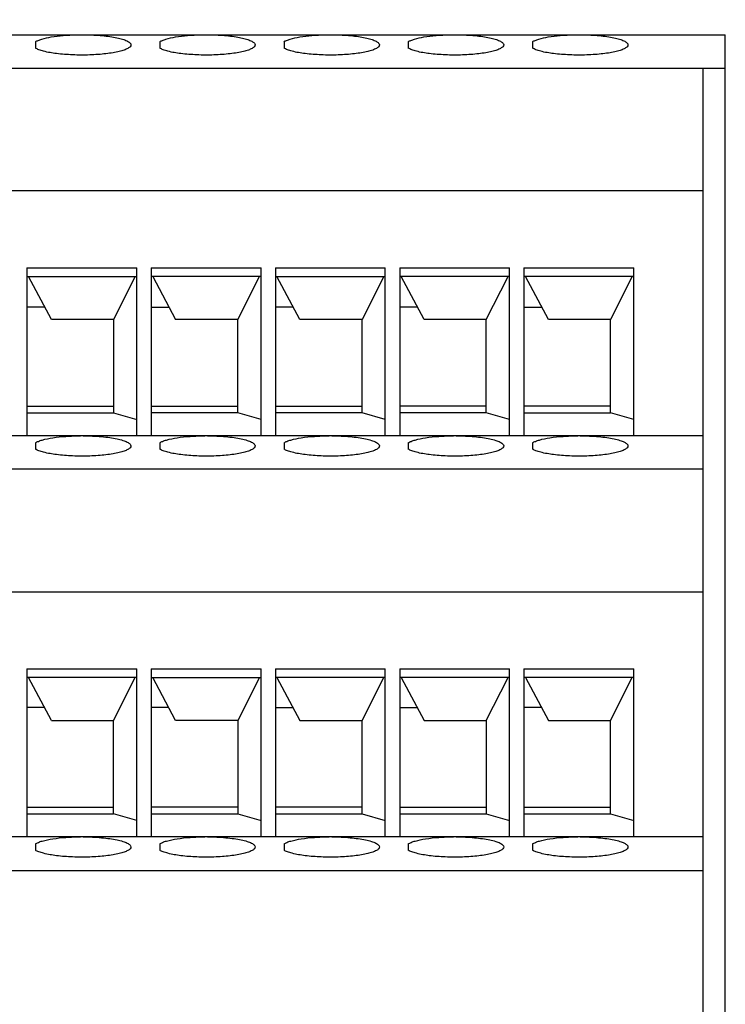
# Model space of a CAD drawing. Header units: inches. Extents: x 0 to 22, y 0 to 17.
# Tile 6 of 20: x 10.7 to 11.8, y 6.3 to 7.9. Entities that reach past the tile are written whole.
import ezdxf

# ---------------------------------------------------------------- set-up
doc = ezdxf.new("R2010")
doc.units = ezdxf.units.IN
doc.header["$LTSCALE"] = 1.21
doc.header["$MEASUREMENT"] = 0
doc.layers.get('0').update_dxf_attribs({"linetype": 'CONTINUOUS'})
doc.layers.add('DIMENSIONS', color=7, linetype='CONTINUOUS')
doc.styles.get("Standard").update_dxf_attribs({"font": 'txt', "width": 0.8})
doc.dimstyles.new('DIMSTYLE_1', dxfattribs={"dimtxt": 0.125, "dimasz": 0.18, "dimexe": 0.125, "dimexo": 0.0625, "dimgap": 0.0625, "dimtad": 0, "dimtih": 1, "dimtoh": 1, "dimzin": 4, "dimdsep": 46, "dimtxsty": 'STANDARD', "dimblk": '_FILLED', "dimblk1": '_FILLED', "dimblk2": '_FILLED', "dimcen": 0.09, "dimadec": 0, "dimazin": 0, "dimtp": 0.01, "dimtm": 0.01, "dimtfac": 1, "dimtofl": 0, "dimtmove": 0, "dimatfit": 3, "dimldrblk": '_FILLED', "dimfxl": 1, "dimtolj": 1, "dimtzin": 4, "dimarcsym": 0})

# ---------------------------------------------------------------- blocks, each defined once
blk = doc.blocks.new('_FILLED')
at = {"color": 0, "linetype": 'BYBLOCK'}
blk.add_solid([(0, 0), (-1, 0.1736), (-1, -0.1736)], dxfattribs=at)
blk = doc.blocks.new('*D13')
at = {"layer": 'DIMENSIONS', "color": 2, "linetype": 'CONTINUOUS'}
for p, q in [((9.5998, 7.9444), (9.5998, 8.7515)), ((11.8478, 7.9444), (11.8478, 8.7515)), ((9.5998, 8.6265), (9.9988, 8.6265)), ((11.8478, 8.6265), (11.4488, 8.6265))]:
    blk.add_line(p, q, dxfattribs=at)
at = {"layer": 'DIMENSIONS', "color": 2, "linetype": 'CONTINUOUS', "xscale": 0.18, "yscale": 0.18, "zscale": 0.18, "rotation": 180}
blk.add_blockref('_FILLED', (9.5998, 8.6265), dxfattribs=at)
at = {"layer": 'DIMENSIONS', "color": 2, "linetype": 'CONTINUOUS', "xscale": 0.18, "yscale": 0.18, "zscale": 0.18}
blk.add_blockref('_FILLED', (11.8478, 8.6265), dxfattribs=at)
at = {"layer": 'DIMENSIONS', "color": 2, "linetype": 'CONTINUOUS', "insert": (10.7238, 8.689), "char_height": 0.125, "width": 1.325, "attachment_point": 2, "line_spacing_factor": 0.9}
blk.add_mtext('(2.25{\\Ftxt.shx;\\W1.000000;\\H0.125000; }[57.1])', dxfattribs=at)

msp = doc.modelspace()

# ---------------------------------------------------------------- linework, layer by layer
at = {"color": 7, "linetype": 'CONTINUOUS'}
for p, q in [((9.5998, 7.8819), (11.8478, 7.8819)), ((11.8478, 5.5917), (11.8478, 7.8819)), ((10.7376, 7.8707), (10.7376, 7.8605)), ((10.9376, 7.8707), (10.9376, 7.8605)), ((11.1376, 7.8707), (11.1376, 7.8605)), ((11.3376, 7.8707), (11.3376, 7.8605)), ((11.5376, 7.8707), (11.5376, 7.8605)), ((9.5998, 7.8279), (11.8478, 7.8279)), ((11.8124, 5.833), (11.8124, 7.8279)), ((11.8124, 7.6305), (9.6352, 7.6305)), ((10.7238, 7.5068), (10.7238, 7.2363)), ((10.7238, 7.5068), (10.9006, 7.5068)), ((10.9006, 7.2363), (10.9006, 7.5068)), ((10.9238, 7.5068), (10.9238, 7.2363)), ((10.9238, 7.5068), (11.1006, 7.5068)), ((11.1006, 7.2363), (11.1006, 7.5068)), ((11.1238, 7.5068), (11.1238, 7.2363)), ((11.1238, 7.5068), (11.3006, 7.5068)), ((11.3006, 7.2363), (11.3006, 7.5068)), ((11.3238, 7.5068), (11.3238, 7.2363)), ((11.3238, 7.5068), (11.5006, 7.5068)), ((11.5006, 7.2363), (11.5006, 7.5068)), ((11.5238, 7.5068), (11.5238, 7.2363)), ((11.5238, 7.5068), (11.7006, 7.5068)), ((11.7006, 7.2363), (11.7006, 7.5068)), ((10.7238, 7.4929), (10.9006, 7.4929)), ((10.7632, 7.4235), (10.7263, 7.4929)), ((10.8982, 7.4929), (10.8632, 7.4235)), ((11.1006, 7.4929), (10.9238, 7.4929)), ((10.9263, 7.4929), (10.9632, 7.4235)), ((11.0632, 7.4235), (11.0982, 7.4929)), ((11.1238, 7.4929), (11.3006, 7.4929)), ((11.1632, 7.4235), (11.1263, 7.4929)), ((11.2982, 7.4929), (11.2632, 7.4235)), ((11.5006, 7.4929), (11.3238, 7.4929)), ((11.3632, 7.4235), (11.3263, 7.4929)), ((11.4632, 7.4235), (11.4982, 7.4929)), ((11.7006, 7.4929), (11.5238, 7.4929)), ((11.5632, 7.4235), (11.5263, 7.4929)), ((11.6982, 7.4929), (11.6632, 7.4235)), ((10.7526, 7.4435), (10.7238, 7.4435)), ((10.9238, 7.4435), (10.9526, 7.4435)), ((11.1526, 7.4435), (11.1238, 7.4435)), ((11.3526, 7.4435), (11.3238, 7.4435)), ((11.5238, 7.4435), (11.5526, 7.4435)), ((10.8632, 7.4235), (10.7632, 7.4235)), ((10.8632, 7.4235), (10.8632, 7.2733)), ((11.0632, 7.4235), (10.9632, 7.4235)), ((11.0632, 7.2733), (11.0632, 7.4235)), ((11.2632, 7.4235), (11.1632, 7.4235)), ((11.2632, 7.2733), (11.2632, 7.4235)), ((11.4632, 7.4235), (11.3632, 7.4235)), ((11.4632, 7.2733), (11.4632, 7.4235)), ((11.6632, 7.4235), (11.5632, 7.4235)), ((11.6632, 7.2733), (11.6632, 7.4235)), ((10.7238, 7.284), (10.8632, 7.284)), ((10.9238, 7.284), (11.0632, 7.284)), ((11.1238, 7.284), (11.2632, 7.284)), ((11.4632, 7.284), (11.3238, 7.284)), ((11.6632, 7.284), (11.5238, 7.284)), ((10.7238, 7.2733), (10.8632, 7.2733)), ((10.8632, 7.2733), (10.9006, 7.2627)), ((11.0632, 7.2733), (10.9238, 7.2733)), ((11.1006, 7.2627), (11.0632, 7.2733)), ((11.2632, 7.2733), (11.1238, 7.2733)), ((11.3006, 7.2627), (11.2632, 7.2733)), ((11.4632, 7.2733), (11.3238, 7.2733)), ((11.5006, 7.2627), (11.4632, 7.2733)), ((11.5238, 7.2733), (11.6632, 7.2733)), ((11.7006, 7.2627), (11.6632, 7.2733)), ((10.8103, 7.2363), (10.6145, 7.2363)), ((11.0103, 7.2363), (10.8145, 7.2363)), ((11.2103, 7.2363), (11.0145, 7.2363)), ((11.4103, 7.2363), (11.2145, 7.2363)), ((11.6103, 7.2363), (11.4145, 7.2363)), ((11.8124, 7.2363), (11.6145, 7.2363)), ((10.7376, 7.225), (10.7376, 7.2148)), ((10.9376, 7.225), (10.9376, 7.2148)), ((11.1376, 7.225), (11.1376, 7.2148)), ((11.3376, 7.225), (11.3376, 7.2148)), ((11.5376, 7.225), (11.5376, 7.2148)), ((11.8124, 7.1823), (9.6352, 7.1823)), ((9.6352, 6.9849), (11.8124, 6.9849)), ((10.7238, 6.8612), (10.7238, 6.5906)), ((10.7238, 6.8612), (10.9006, 6.8612)), ((10.9006, 6.5906), (10.9006, 6.8612)), ((10.9238, 6.8612), (10.9238, 6.5906)), ((10.9238, 6.8612), (11.1006, 6.8612)), ((11.1006, 6.5906), (11.1006, 6.8612)), ((11.1238, 6.8612), (11.3006, 6.8612)), ((11.1238, 6.8612), (11.1238, 6.5906)), ((11.3006, 6.5906), (11.3006, 6.8612)), ((11.3238, 6.8612), (11.5006, 6.8612)), ((11.3238, 6.8612), (11.3238, 6.5906)), ((11.5006, 6.5906), (11.5006, 6.8612)), ((11.5238, 6.8612), (11.7006, 6.8612)), ((11.5238, 6.8612), (11.5238, 6.5906)), ((11.7006, 6.5906), (11.7006, 6.8612)), ((10.9006, 6.8472), (10.7238, 6.8472)), ((10.7632, 6.7779), (10.7263, 6.8472)), ((10.8632, 6.7779), (10.8982, 6.8472)), ((10.9238, 6.8472), (11.1006, 6.8472)), ((10.9632, 6.7779), (10.9263, 6.8472)), ((11.0982, 6.8472), (11.0632, 6.7779)), ((11.3006, 6.8472), (11.1238, 6.8472)), ((11.1263, 6.8472), (11.1632, 6.7779)), ((11.2632, 6.7779), (11.2982, 6.8472)), ((11.5006, 6.8472), (11.3238, 6.8472)), ((11.3263, 6.8472), (11.3632, 6.7779)), ((11.4632, 6.7779), (11.4982, 6.8472)), ((11.7006, 6.8472), (11.5238, 6.8472)), ((11.5263, 6.8472), (11.5632, 6.7779)), ((11.6632, 6.7779), (11.6982, 6.8472)), ((10.752, 6.7989), (10.7238, 6.7989)), ((10.952, 6.7989), (10.9238, 6.7989)), ((11.1238, 6.7989), (11.152, 6.7989)), ((11.3238, 6.7989), (11.352, 6.7989)), ((11.552, 6.7989), (11.5238, 6.7989)), ((10.7632, 6.7779), (10.8632, 6.7779)), ((10.8632, 6.6277), (10.8632, 6.7779)), ((11.0632, 6.7779), (10.9632, 6.7779)), ((11.0632, 6.7779), (11.0632, 6.6277)), ((11.1632, 6.7779), (11.2632, 6.7779)), ((11.2632, 6.6277), (11.2632, 6.7779)), ((11.3632, 6.7779), (11.4632, 6.7779)), ((11.4632, 6.7779), (11.4632, 6.6277)), ((11.5632, 6.7779), (11.6632, 6.7779)), ((11.6632, 6.6277), (11.6632, 6.7779)), ((10.7238, 6.6383), (10.8632, 6.6383)), ((10.7238, 6.6277), (10.8632, 6.6277)), ((10.9006, 6.6171), (10.8632, 6.6277)), ((11.0632, 6.6383), (10.9238, 6.6383)), ((10.9238, 6.6277), (11.0632, 6.6277)), ((11.0632, 6.6277), (11.1006, 6.6171)), ((11.2632, 6.6383), (11.1238, 6.6383)), ((11.1238, 6.6277), (11.2632, 6.6277)), ((11.2632, 6.6277), (11.3006, 6.6171)), ((11.3238, 6.6383), (11.4632, 6.6383)), ((11.3238, 6.6277), (11.4632, 6.6277)), ((11.4632, 6.6277), (11.5006, 6.6171)), ((11.5238, 6.6383), (11.6632, 6.6383)), ((11.5238, 6.6277), (11.6632, 6.6277)), ((11.6632, 6.6277), (11.7006, 6.6171)), ((10.8103, 6.5906), (10.6145, 6.5906)), ((10.7376, 6.5794), (10.7376, 6.5691)), ((11.0103, 6.5906), (10.8145, 6.5906)), ((10.9376, 6.5794), (10.9376, 6.5691)), ((11.2103, 6.5906), (11.0145, 6.5906)), ((11.1376, 6.5794), (11.1376, 6.5691)), ((11.4103, 6.5906), (11.2145, 6.5906)), ((11.3376, 6.5794), (11.3376, 6.5691)), ((11.6103, 6.5906), (11.4145, 6.5906)), ((11.5376, 6.5794), (11.5376, 6.5691)), ((11.8124, 6.5906), (11.6145, 6.5906)), ((9.6352, 6.5366), (11.8124, 6.5366))]:
    msp.add_line(p, q, dxfattribs=at)
for centre, radius, start, end in [((10.8124, 7.0609), 0.1754, 89.3226, 90.6774), ((11.0124, 7.0609), 0.1754, 89.3226, 90.6774), ((11.2124, 7.0609), 0.1754, 89.3226, 90.6774), ((11.4124, 7.0609), 0.1754, 89.3226, 90.6774), ((11.6124, 7.0609), 0.1754, 89.3226, 90.6774), ((10.8124, 6.4153), 0.1753, 89.3223, 90.6777), ((11.0124, 6.4153), 0.1753, 89.3223, 90.6777), ((11.2124, 6.4153), 0.1753, 89.3223, 90.6777), ((11.4124, 6.4153), 0.1753, 89.3223, 90.6777), ((11.6124, 6.4153), 0.1753, 89.3223, 90.6777)]:
    msp.add_arc(centre, radius, start, end, dxfattribs=at)
for points, knots in [([(10.7376, 7.8707), (10.739, 7.8716), (10.7422, 7.8731), (10.7506, 7.876), (10.7641, 7.8788), (10.783, 7.881), (10.7967, 7.8817), (10.804, 7.8819)], [0, 0, 0, 0, 0.070756, 0.160361, 0.391397, 0.678437, 1, 1, 1, 1]), ([(10.8208, 7.8819), (10.8255, 7.8818), (10.8347, 7.8814), (10.8479, 7.8803), (10.8599, 7.8787), (10.8704, 7.8768), (10.879, 7.8745), (10.8848, 7.8722), (10.8881, 7.8702), (10.8902, 7.8684), (10.8912, 7.8667), (10.8912, 7.8656)], [0, 0, 0, 0, 0.189439, 0.369542, 0.534157, 0.678445, 0.798324, 0.890959, 0.926885, 0.956274, 1, 1, 1, 1]), ([(10.9376, 7.8707), (10.939, 7.8716), (10.9422, 7.8731), (10.9506, 7.876), (10.9641, 7.8788), (10.983, 7.881), (10.9967, 7.8817), (11.004, 7.8819)], [0, 0, 0, 0, 0.070756, 0.160361, 0.391397, 0.678437, 1, 1, 1, 1]), ([(11.0208, 7.8819), (11.0255, 7.8818), (11.0347, 7.8814), (11.0479, 7.8803), (11.0599, 7.8787), (11.0704, 7.8768), (11.079, 7.8745), (11.0848, 7.8722), (11.0881, 7.8702), (11.0902, 7.8684), (11.0912, 7.8667), (11.0912, 7.8656)], [0, 0, 0, 0, 0.189439, 0.369542, 0.534157, 0.678445, 0.798324, 0.890959, 0.926885, 0.956274, 1, 1, 1, 1]), ([(11.1376, 7.8707), (11.139, 7.8716), (11.1422, 7.8731), (11.1506, 7.876), (11.1641, 7.8788), (11.183, 7.881), (11.1967, 7.8817), (11.204, 7.8819)], [0, 0, 0, 0, 0.070756, 0.160361, 0.391397, 0.678437, 1, 1, 1, 1]), ([(11.2208, 7.8819), (11.2255, 7.8818), (11.2347, 7.8814), (11.2479, 7.8803), (11.2599, 7.8787), (11.2704, 7.8768), (11.279, 7.8745), (11.2848, 7.8722), (11.2881, 7.8702), (11.2902, 7.8684), (11.2912, 7.8667), (11.2912, 7.8656)], [0, 0, 0, 0, 0.189439, 0.369542, 0.534157, 0.678445, 0.798324, 0.890959, 0.926885, 0.956274, 1, 1, 1, 1]), ([(11.3376, 7.8707), (11.339, 7.8716), (11.3422, 7.8731), (11.3506, 7.876), (11.3641, 7.8788), (11.383, 7.881), (11.3967, 7.8817), (11.404, 7.8819)], [0, 0, 0, 0, 0.070756, 0.160361, 0.391397, 0.678437, 1, 1, 1, 1]), ([(11.4208, 7.8819), (11.4255, 7.8818), (11.4347, 7.8814), (11.4479, 7.8803), (11.4599, 7.8787), (11.4704, 7.8768), (11.479, 7.8745), (11.4848, 7.8722), (11.4881, 7.8702), (11.4902, 7.8684), (11.4912, 7.8667), (11.4912, 7.8656)], [0, 0, 0, 0, 0.189439, 0.369542, 0.534157, 0.678445, 0.798324, 0.890959, 0.926885, 0.956274, 1, 1, 1, 1]), ([(11.5376, 7.8707), (11.539, 7.8716), (11.5422, 7.8731), (11.5506, 7.876), (11.5641, 7.8788), (11.583, 7.881), (11.5967, 7.8817), (11.604, 7.8819)], [0, 0, 0, 0, 0.070756, 0.160361, 0.391397, 0.678437, 1, 1, 1, 1]), ([(11.6208, 7.8819), (11.6255, 7.8818), (11.6347, 7.8814), (11.6479, 7.8803), (11.6599, 7.8787), (11.6704, 7.8768), (11.679, 7.8745), (11.6848, 7.8722), (11.6881, 7.8702), (11.6902, 7.8684), (11.6912, 7.8667), (11.6912, 7.8656)], [0, 0, 0, 0, 0.189439, 0.369542, 0.534157, 0.678445, 0.798324, 0.890959, 0.926885, 0.956274, 1, 1, 1, 1]), ([(10.8912, 7.8656), (10.8912, 7.8645), (10.8903, 7.8628), (10.8883, 7.8612), (10.8852, 7.8592), (10.8798, 7.857), (10.8718, 7.8547), (10.862, 7.8528), (10.8506, 7.8512), (10.8381, 7.85), (10.8202, 7.8491), (10.7978, 7.8492), (10.773, 7.8511), (10.7549, 7.854), (10.7436, 7.8574), (10.7393, 7.8594), (10.7376, 7.8605)], [0, 0, 0, 0, 0.019634, 0.032655, 0.048496, 0.089182, 0.141812, 0.205296, 0.277992, 0.357844, 0.442526, 0.616275, 0.778812, 0.911296, 0.961691, 1, 1, 1, 1]), ([(11.0912, 7.8656), (11.0912, 7.8645), (11.0903, 7.8628), (11.0883, 7.8612), (11.0852, 7.8592), (11.0798, 7.857), (11.0718, 7.8547), (11.062, 7.8528), (11.0506, 7.8512), (11.0381, 7.85), (11.0202, 7.8491), (10.9978, 7.8492), (10.973, 7.8511), (10.9549, 7.854), (10.9436, 7.8574), (10.9393, 7.8594), (10.9376, 7.8605)], [0, 0, 0, 0, 0.019634, 0.032655, 0.048496, 0.089182, 0.141812, 0.205296, 0.277992, 0.357844, 0.442526, 0.616275, 0.778812, 0.911296, 0.961691, 1, 1, 1, 1]), ([(11.2912, 7.8656), (11.2912, 7.8645), (11.2903, 7.8628), (11.2883, 7.8612), (11.2852, 7.8592), (11.2798, 7.857), (11.2718, 7.8547), (11.262, 7.8528), (11.2506, 7.8512), (11.2381, 7.85), (11.2202, 7.8491), (11.1978, 7.8492), (11.173, 7.8511), (11.1549, 7.854), (11.1436, 7.8574), (11.1393, 7.8594), (11.1376, 7.8605)], [0, 0, 0, 0, 0.019634, 0.032655, 0.048496, 0.089182, 0.141812, 0.205296, 0.277992, 0.357844, 0.442526, 0.616275, 0.778812, 0.911296, 0.961691, 1, 1, 1, 1]), ([(11.4912, 7.8656), (11.4912, 7.8645), (11.4903, 7.8628), (11.4883, 7.8612), (11.4852, 7.8592), (11.4798, 7.857), (11.4718, 7.8547), (11.462, 7.8528), (11.4506, 7.8512), (11.4381, 7.85), (11.4202, 7.8491), (11.3978, 7.8492), (11.373, 7.8511), (11.3549, 7.854), (11.3436, 7.8574), (11.3393, 7.8594), (11.3376, 7.8605)], [0, 0, 0, 0, 0.019634, 0.032655, 0.048496, 0.089182, 0.141812, 0.205296, 0.277992, 0.357844, 0.442526, 0.616275, 0.778812, 0.911296, 0.961691, 1, 1, 1, 1]), ([(11.6912, 7.8656), (11.6912, 7.8645), (11.6903, 7.8628), (11.6883, 7.8612), (11.6852, 7.8592), (11.6798, 7.857), (11.6718, 7.8547), (11.662, 7.8528), (11.6506, 7.8512), (11.6381, 7.85), (11.6202, 7.8491), (11.5978, 7.8492), (11.573, 7.8511), (11.5549, 7.854), (11.5436, 7.8574), (11.5393, 7.8594), (11.5376, 7.8605)], [0, 0, 0, 0, 0.019634, 0.032655, 0.048496, 0.089182, 0.141812, 0.205296, 0.277992, 0.357844, 0.442526, 0.616275, 0.778812, 0.911296, 0.961691, 1, 1, 1, 1]), ([(10.7376, 7.225), (10.7391, 7.226), (10.7427, 7.2276), (10.7519, 7.2307), (10.7667, 7.2335), (10.7874, 7.2357), (10.8024, 7.2362), (10.8103, 7.2363)], [0, 0, 0, 0, 0.069939, 0.159539, 0.392228, 0.68066, 1, 1, 1, 1]), ([(10.8145, 7.2363), (10.8195, 7.2363), (10.8293, 7.236), (10.8436, 7.2351), (10.8567, 7.2336), (10.8682, 7.2316), (10.8777, 7.2292), (10.884, 7.2269), (10.8878, 7.2247), (10.8901, 7.2229), (10.8912, 7.2211), (10.8912, 7.2199)], [0, 0, 0, 0, 0.186431, 0.365528, 0.530636, 0.676276, 0.79766, 0.891467, 0.927685, 0.957117, 1, 1, 1, 1]), ([(10.9376, 7.225), (10.9391, 7.226), (10.9427, 7.2276), (10.9519, 7.2307), (10.9667, 7.2335), (10.9874, 7.2357), (11.0024, 7.2362), (11.0103, 7.2363)], [0, 0, 0, 0, 0.069939, 0.159539, 0.392228, 0.68066, 1, 1, 1, 1]), ([(11.0145, 7.2363), (11.0195, 7.2363), (11.0293, 7.236), (11.0436, 7.2351), (11.0567, 7.2336), (11.0682, 7.2316), (11.0777, 7.2292), (11.084, 7.2269), (11.0878, 7.2247), (11.0901, 7.2229), (11.0912, 7.2211), (11.0912, 7.2199)], [0, 0, 0, 0, 0.186431, 0.365528, 0.530636, 0.676276, 0.79766, 0.891467, 0.927685, 0.957117, 1, 1, 1, 1]), ([(11.1376, 7.225), (11.1391, 7.226), (11.1427, 7.2276), (11.1519, 7.2307), (11.1667, 7.2335), (11.1874, 7.2357), (11.2024, 7.2362), (11.2103, 7.2363)], [0, 0, 0, 0, 0.069939, 0.159539, 0.392228, 0.68066, 1, 1, 1, 1]), ([(11.2145, 7.2363), (11.2195, 7.2363), (11.2293, 7.236), (11.2436, 7.2351), (11.2567, 7.2336), (11.2682, 7.2316), (11.2777, 7.2292), (11.284, 7.2269), (11.2878, 7.2247), (11.2901, 7.2229), (11.2912, 7.2211), (11.2912, 7.2199)], [0, 0, 0, 0, 0.186431, 0.365528, 0.530636, 0.676276, 0.79766, 0.891467, 0.927685, 0.957117, 1, 1, 1, 1]), ([(11.3376, 7.225), (11.3391, 7.226), (11.3427, 7.2276), (11.3519, 7.2307), (11.3667, 7.2335), (11.3874, 7.2357), (11.4024, 7.2362), (11.4103, 7.2363)], [0, 0, 0, 0, 0.069939, 0.159539, 0.392228, 0.68066, 1, 1, 1, 1]), ([(11.4145, 7.2363), (11.4195, 7.2363), (11.4293, 7.236), (11.4436, 7.2351), (11.4567, 7.2336), (11.4682, 7.2316), (11.4777, 7.2292), (11.484, 7.2269), (11.4878, 7.2247), (11.4901, 7.2229), (11.4912, 7.2211), (11.4912, 7.2199)], [0, 0, 0, 0, 0.186431, 0.365528, 0.530636, 0.676276, 0.79766, 0.891467, 0.927685, 0.957117, 1, 1, 1, 1]), ([(11.5376, 7.225), (11.5391, 7.226), (11.5427, 7.2276), (11.5519, 7.2307), (11.5667, 7.2335), (11.5874, 7.2357), (11.6024, 7.2362), (11.6103, 7.2363)], [0, 0, 0, 0, 0.069939, 0.159539, 0.392228, 0.68066, 1, 1, 1, 1]), ([(11.6145, 7.2363), (11.6195, 7.2363), (11.6293, 7.236), (11.6436, 7.2351), (11.6567, 7.2336), (11.6682, 7.2316), (11.6777, 7.2292), (11.684, 7.2269), (11.6878, 7.2247), (11.6901, 7.2229), (11.6912, 7.2211), (11.6912, 7.2199)], [0, 0, 0, 0, 0.186431, 0.365528, 0.530636, 0.676276, 0.79766, 0.891467, 0.927685, 0.957117, 1, 1, 1, 1]), ([(10.8912, 7.2199), (10.8912, 7.2189), (10.8903, 7.2172), (10.8883, 7.2155), (10.8852, 7.2135), (10.8798, 7.2113), (10.8718, 7.209), (10.862, 7.2071), (10.8506, 7.2055), (10.8381, 7.2043), (10.8202, 7.2034), (10.7978, 7.2035), (10.773, 7.2054), (10.7549, 7.2084), (10.7436, 7.2118), (10.7393, 7.2137), (10.7376, 7.2148)], [0, 0, 0, 0, 0.019631, 0.032658, 0.048489, 0.089185, 0.141807, 0.205295, 0.277993, 0.357842, 0.442528, 0.616276, 0.778811, 0.911294, 0.961688, 1, 1, 1, 1]), ([(11.0912, 7.2199), (11.0912, 7.2189), (11.0903, 7.2172), (11.0883, 7.2155), (11.0852, 7.2135), (11.0798, 7.2113), (11.0718, 7.209), (11.062, 7.2071), (11.0506, 7.2055), (11.0381, 7.2043), (11.0202, 7.2034), (10.9978, 7.2035), (10.973, 7.2054), (10.9549, 7.2084), (10.9436, 7.2118), (10.9393, 7.2137), (10.9376, 7.2148)], [0, 0, 0, 0, 0.019631, 0.032658, 0.048489, 0.089185, 0.141807, 0.205295, 0.277993, 0.357842, 0.442528, 0.616276, 0.778811, 0.911294, 0.961688, 1, 1, 1, 1]), ([(11.2912, 7.2199), (11.2912, 7.2189), (11.2903, 7.2172), (11.2883, 7.2155), (11.2852, 7.2135), (11.2798, 7.2113), (11.2718, 7.209), (11.262, 7.2071), (11.2506, 7.2055), (11.2381, 7.2043), (11.2202, 7.2034), (11.1978, 7.2035), (11.173, 7.2054), (11.1549, 7.2084), (11.1436, 7.2118), (11.1393, 7.2137), (11.1376, 7.2148)], [0, 0, 0, 0, 0.019631, 0.032658, 0.048489, 0.089185, 0.141807, 0.205295, 0.277993, 0.357842, 0.442528, 0.616276, 0.778811, 0.911294, 0.961688, 1, 1, 1, 1]), ([(11.4912, 7.2199), (11.4912, 7.2189), (11.4903, 7.2172), (11.4883, 7.2155), (11.4852, 7.2135), (11.4798, 7.2113), (11.4718, 7.209), (11.462, 7.2071), (11.4506, 7.2055), (11.4381, 7.2043), (11.4202, 7.2034), (11.3978, 7.2035), (11.373, 7.2054), (11.3549, 7.2084), (11.3436, 7.2118), (11.3393, 7.2137), (11.3376, 7.2148)], [0, 0, 0, 0, 0.019631, 0.032658, 0.048489, 0.089185, 0.141807, 0.205295, 0.277993, 0.357842, 0.442528, 0.616276, 0.778811, 0.911294, 0.961688, 1, 1, 1, 1]), ([(11.6912, 7.2199), (11.6912, 7.2189), (11.6903, 7.2172), (11.6883, 7.2155), (11.6852, 7.2135), (11.6798, 7.2113), (11.6718, 7.209), (11.662, 7.2071), (11.6506, 7.2055), (11.6381, 7.2043), (11.6202, 7.2034), (11.5978, 7.2035), (11.573, 7.2054), (11.5549, 7.2084), (11.5436, 7.2118), (11.5393, 7.2137), (11.5376, 7.2148)], [0, 0, 0, 0, 0.019631, 0.032658, 0.048489, 0.089185, 0.141807, 0.205295, 0.277993, 0.357842, 0.442528, 0.616276, 0.778811, 0.911294, 0.961688, 1, 1, 1, 1]), ([(10.7376, 6.5794), (10.7391, 6.5803), (10.7427, 6.582), (10.7519, 6.585), (10.7667, 6.5879), (10.7874, 6.59), (10.8024, 6.5906), (10.8103, 6.5906)], [0, 0, 0, 0, 0.069939, 0.159539, 0.392228, 0.68066, 1, 1, 1, 1]), ([(10.8145, 6.5906), (10.8195, 6.5906), (10.8293, 6.5903), (10.8436, 6.5894), (10.8567, 6.5879), (10.8682, 6.5859), (10.8777, 6.5836), (10.884, 6.5812), (10.8878, 6.5791), (10.8901, 6.5773), (10.8912, 6.5754), (10.8912, 6.5742)], [0, 0, 0, 0, 0.186431, 0.365528, 0.530636, 0.676276, 0.79766, 0.891467, 0.927685, 0.957117, 1, 1, 1, 1]), ([(10.9376, 6.5794), (10.9391, 6.5803), (10.9427, 6.582), (10.9519, 6.585), (10.9667, 6.5879), (10.9874, 6.59), (11.0024, 6.5906), (11.0103, 6.5906)], [0, 0, 0, 0, 0.069939, 0.159539, 0.392228, 0.68066, 1, 1, 1, 1]), ([(11.0145, 6.5906), (11.0195, 6.5906), (11.0293, 6.5903), (11.0436, 6.5894), (11.0567, 6.5879), (11.0682, 6.5859), (11.0777, 6.5836), (11.084, 6.5812), (11.0878, 6.5791), (11.0901, 6.5773), (11.0912, 6.5754), (11.0912, 6.5742)], [0, 0, 0, 0, 0.186431, 0.365528, 0.530636, 0.676276, 0.79766, 0.891467, 0.927685, 0.957117, 1, 1, 1, 1]), ([(11.1376, 6.5794), (11.1391, 6.5803), (11.1427, 6.582), (11.1519, 6.585), (11.1667, 6.5879), (11.1874, 6.59), (11.2024, 6.5906), (11.2103, 6.5906)], [0, 0, 0, 0, 0.069939, 0.159539, 0.392228, 0.68066, 1, 1, 1, 1]), ([(11.2145, 6.5906), (11.2195, 6.5906), (11.2293, 6.5903), (11.2436, 6.5894), (11.2567, 6.5879), (11.2682, 6.5859), (11.2777, 6.5836), (11.284, 6.5812), (11.2878, 6.5791), (11.2901, 6.5773), (11.2912, 6.5754), (11.2912, 6.5742)], [0, 0, 0, 0, 0.186431, 0.365528, 0.530636, 0.676276, 0.79766, 0.891467, 0.927685, 0.957117, 1, 1, 1, 1]), ([(11.3376, 6.5794), (11.3391, 6.5803), (11.3427, 6.582), (11.3519, 6.585), (11.3667, 6.5879), (11.3874, 6.59), (11.4024, 6.5906), (11.4103, 6.5906)], [0, 0, 0, 0, 0.069939, 0.159539, 0.392228, 0.68066, 1, 1, 1, 1]), ([(11.4145, 6.5906), (11.4195, 6.5906), (11.4293, 6.5903), (11.4436, 6.5894), (11.4567, 6.5879), (11.4682, 6.5859), (11.4777, 6.5836), (11.484, 6.5812), (11.4878, 6.5791), (11.4901, 6.5773), (11.4912, 6.5754), (11.4912, 6.5742)], [0, 0, 0, 0, 0.186431, 0.365528, 0.530636, 0.676276, 0.79766, 0.891467, 0.927685, 0.957117, 1, 1, 1, 1]), ([(11.5376, 6.5794), (11.5391, 6.5803), (11.5427, 6.582), (11.5519, 6.585), (11.5667, 6.5879), (11.5874, 6.59), (11.6024, 6.5906), (11.6103, 6.5906)], [0, 0, 0, 0, 0.069939, 0.159539, 0.392228, 0.68066, 1, 1, 1, 1]), ([(11.6145, 6.5906), (11.6195, 6.5906), (11.6293, 6.5903), (11.6436, 6.5894), (11.6567, 6.5879), (11.6682, 6.5859), (11.6777, 6.5836), (11.684, 6.5812), (11.6878, 6.5791), (11.6901, 6.5773), (11.6912, 6.5754), (11.6912, 6.5742)], [0, 0, 0, 0, 0.186431, 0.365528, 0.530636, 0.676276, 0.79766, 0.891467, 0.927685, 0.957117, 1, 1, 1, 1]), ([(10.8912, 6.5742), (10.8912, 6.5732), (10.8903, 6.5715), (10.8883, 6.5698), (10.8852, 6.5678), (10.8798, 6.5656), (10.8718, 6.5634), (10.862, 6.5614), (10.8506, 6.5598), (10.8381, 6.5587), (10.8202, 6.5577), (10.7978, 6.5578), (10.773, 6.5597), (10.7549, 6.5627), (10.7436, 6.5661), (10.7393, 6.568), (10.7376, 6.5691)], [0, 0, 0, 0, 0.019631, 0.032658, 0.048489, 0.089185, 0.141807, 0.205295, 0.277993, 0.357842, 0.442528, 0.616276, 0.778811, 0.911294, 0.961688, 1, 1, 1, 1]), ([(11.0912, 6.5742), (11.0912, 6.5732), (11.0903, 6.5715), (11.0883, 6.5698), (11.0852, 6.5678), (11.0798, 6.5656), (11.0718, 6.5634), (11.062, 6.5614), (11.0506, 6.5598), (11.0381, 6.5587), (11.0202, 6.5577), (10.9978, 6.5578), (10.973, 6.5597), (10.9549, 6.5627), (10.9436, 6.5661), (10.9393, 6.568), (10.9376, 6.5691)], [0, 0, 0, 0, 0.019631, 0.032658, 0.048489, 0.089185, 0.141807, 0.205295, 0.277993, 0.357842, 0.442528, 0.616276, 0.778811, 0.911294, 0.961688, 1, 1, 1, 1]), ([(11.2912, 6.5742), (11.2912, 6.5732), (11.2903, 6.5715), (11.2883, 6.5698), (11.2852, 6.5678), (11.2798, 6.5656), (11.2718, 6.5634), (11.262, 6.5614), (11.2506, 6.5598), (11.2381, 6.5587), (11.2202, 6.5577), (11.1978, 6.5578), (11.173, 6.5597), (11.1549, 6.5627), (11.1436, 6.5661), (11.1393, 6.568), (11.1376, 6.5691)], [0, 0, 0, 0, 0.019631, 0.032658, 0.048489, 0.089185, 0.141807, 0.205295, 0.277993, 0.357842, 0.442528, 0.616276, 0.778811, 0.911294, 0.961688, 1, 1, 1, 1]), ([(11.4912, 6.5742), (11.4912, 6.5732), (11.4903, 6.5715), (11.4883, 6.5698), (11.4852, 6.5678), (11.4798, 6.5656), (11.4718, 6.5634), (11.462, 6.5614), (11.4506, 6.5598), (11.4381, 6.5587), (11.4202, 6.5577), (11.3978, 6.5578), (11.373, 6.5597), (11.3549, 6.5627), (11.3436, 6.5661), (11.3393, 6.568), (11.3376, 6.5691)], [0, 0, 0, 0, 0.019631, 0.032658, 0.048489, 0.089185, 0.141807, 0.205295, 0.277993, 0.357842, 0.442528, 0.616276, 0.778811, 0.911294, 0.961688, 1, 1, 1, 1]), ([(11.6912, 6.5742), (11.6912, 6.5732), (11.6903, 6.5715), (11.6883, 6.5698), (11.6852, 6.5678), (11.6798, 6.5656), (11.6718, 6.5634), (11.662, 6.5614), (11.6506, 6.5598), (11.6381, 6.5587), (11.6202, 6.5577), (11.5978, 6.5578), (11.573, 6.5597), (11.5549, 6.5627), (11.5436, 6.5661), (11.5393, 6.568), (11.5376, 6.5691)], [0, 0, 0, 0, 0.019631, 0.032658, 0.048489, 0.089185, 0.141807, 0.205295, 0.277993, 0.357842, 0.442528, 0.616276, 0.778811, 0.911294, 0.961688, 1, 1, 1, 1])]:
    msp.add_open_spline(points, degree=3, knots=knots, dxfattribs=at)

# ---------------------------------------------------------------- dimensions: what is measured, and where the dimension line sits
at = {"layer": 'DIMENSIONS', "color": 2, "linetype": 'CONTINUOUS'}
dim = msp.add_linear_dim(base=(11.8478, 8.6265), p1=(9.5998, 7.8819), p2=(11.8478, 7.8819), text='(<>)', dimstyle='DIMSTYLE_1', dxfattribs=at)
dim.commit()
dim.dimension.update_dxf_attribs({"geometry": '*D13', "text_midpoint": (10.7238, 8.6265), "dimtype": 160})

doc.saveas('drawing.dxf')
